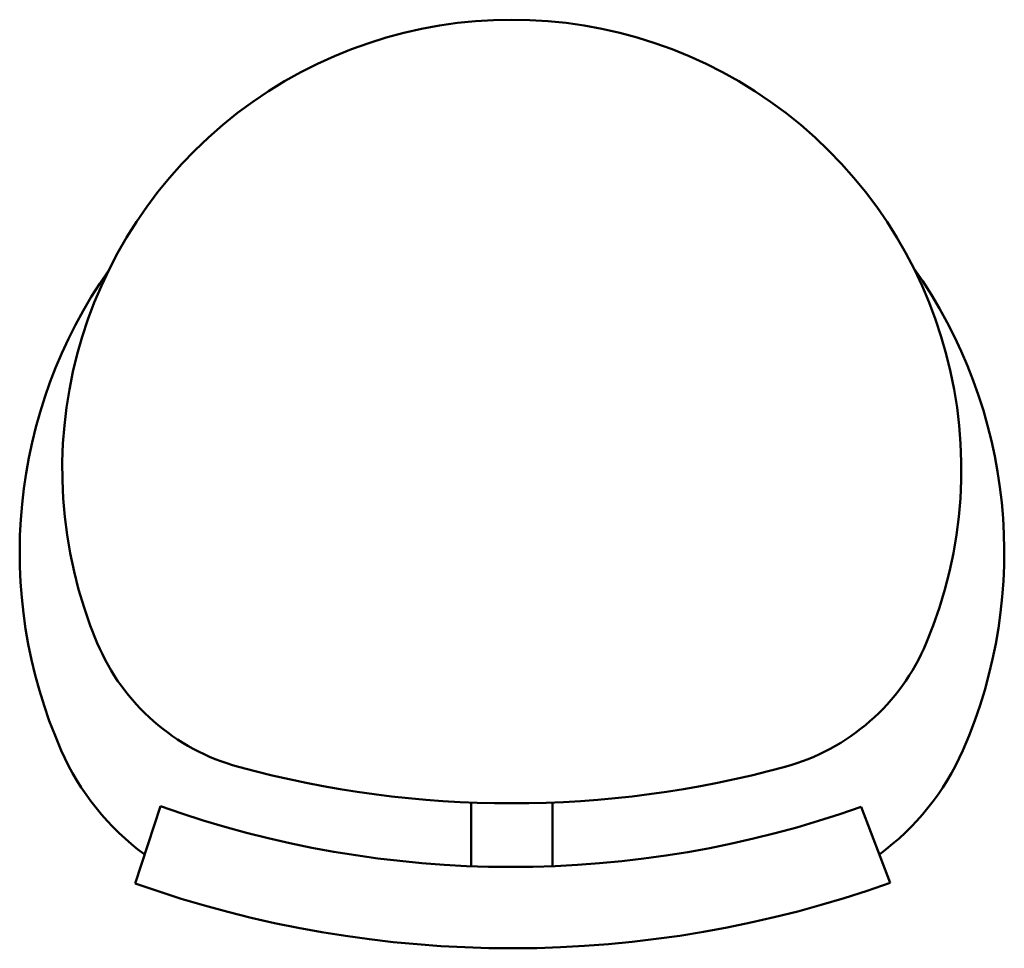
# Model space of a CAD drawing. Header units: millimetres. Extents: x 1270 to 1730, y 849 to 1283.
import ezdxf

# ---------------------------------------------------------------- set-up
doc = ezdxf.new("R2010")
doc.units = ezdxf.units.MM
doc.header["$LTSCALE"] = 7.142857
doc.layers.add('Visible (ISO)', color=7, linetype='Continuous', lineweight=50)

msp = doc.modelspace()

# ---------------------------------------------------------------- linework, layer by layer
at = {"layer": 'Visible (ISO)'}
for p, q in [((1335.82, 915.51), (1323.96, 879.4)), ((1480.89, 917.22), (1480.89, 887.47)), ((1518.89, 887.47), (1518.89, 917.22)), ((1663.08, 915.19), (1676.7, 879.72))]:
    msp.add_line(p, q, dxfattribs=at)
for centre, radius, start, end in [((1499.89, 1072.93), 210, 337.2422, 202.7578), ((1500, 1034), 230, 144.996, 203.7054), ((1500, 1034), 230, 336.2946, 35.3372), ((1398.45, 1030.38), 100, 202.7578, 254.7991), ((1601.32, 1030.38), 100, 285.2009, 337.2422), ((1399.28, 989.78), 120, 203.7054, 233.798), ((1600.72, 989.78), 120, 306.2129, 336.2946), ((1499.89, 1403.7), 486.86, 254.7991, 285.2009), ((1499.89, 1375.1), 488.01, 250.354, 289.5363), ((1499.89, 868.1), 19, 88.5911, 91.4089), ((1499.89, 1375.1), 525.99, 250.4598, 289.642), ((1499.89, 868.1), 19, 268.5911, 271.4089)]:
    msp.add_arc(centre, radius, start, end, dxfattribs=at)

doc.saveas('drawing.dxf')
